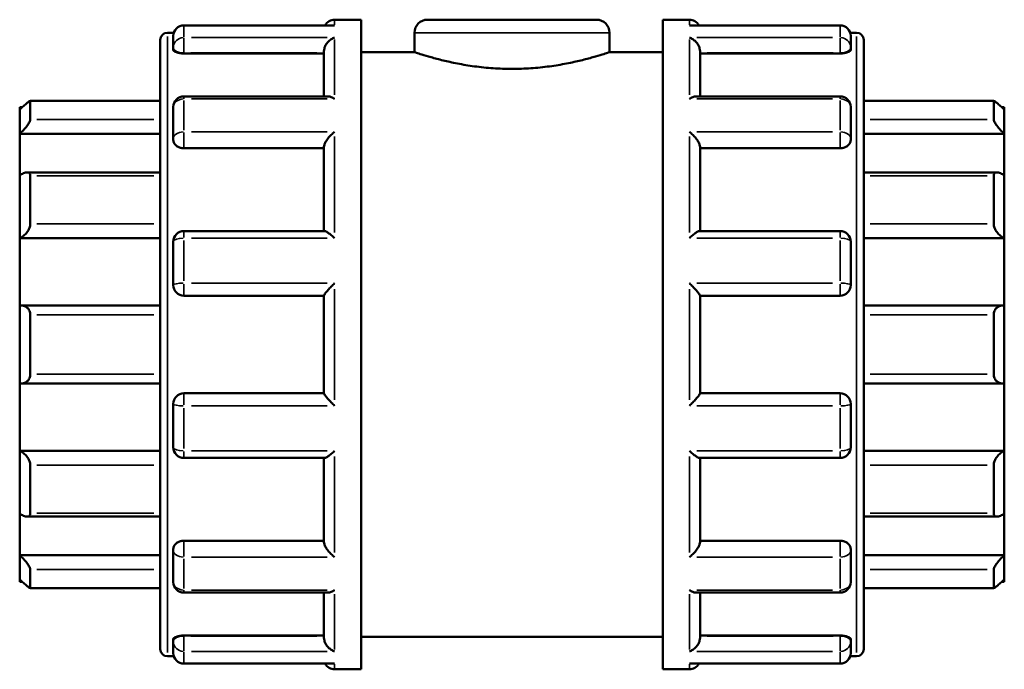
# Model space of a CAD drawing. Header units: millimetres. Extents: x -50 to 914, y -379 to 864.
# Tile 7 of 9: x 327 to 577, y 233 to 398. Entities that reach past the tile are written whole.
import ezdxf

# ---------------------------------------------------------------- set-up
doc = ezdxf.new("R2010")
doc.units = ezdxf.units.MM
doc.layers.add('Visible (ANSI)', color=7, linetype='Continuous', lineweight=50)
doc.layers.add('Visible Narrow (ANSI)', color=7, linetype='Continuous', lineweight=35)

msp = doc.modelspace()

# ---------------------------------------------------------------- linework, layer by layer
at = {"layer": 'Visible (ANSI)'}
for p, q in [((406.573, 397.927), (413.323, 397.927)), ((413.323, 232.927), (413.323, 397.927)), ((430.173, 397.927), (473.073, 397.927)), ((489.923, 232.927), (489.923, 397.927)), ((489.923, 397.927), (496.673, 397.927)), ((406.071, 396.491), (368.323, 396.491)), ((534.923, 396.491), (497.175, 396.491)), ((362.323, 238.027), (362.323, 392.827)), ((364.123, 394.627), (365.756, 394.627)), ((365.623, 390.829), (365.623, 393.791)), ((426.873, 394.627), (426.873, 389.677)), ((476.373, 394.627), (476.373, 389.677)), ((537.49, 394.627), (539.123, 394.627)), ((537.623, 393.791), (537.623, 390.829)), ((540.923, 392.827), (540.923, 238.027)), ((365.623, 390.829), (365.623, 390.3)), ((537.623, 390.3), (537.623, 390.829)), ((368.323, 389.362), (403.873, 389.362)), ((403.873, 378.454), (403.873, 389.902)), ((413.323, 389.677), (426.873, 389.677)), ((476.373, 389.677), (489.923, 389.677)), ((499.373, 378.454), (499.373, 389.902)), ((534.923, 389.362), (499.373, 389.362)), ((404.828, 378.454), (368.323, 378.454)), ((534.923, 378.454), (498.418, 378.454)), ((326.623, 375.052), (326.623, 375.727)), ((327.323, 375.727), (326.623, 375.727)), ((326.623, 368.955), (326.623, 375.052)), ((362.323, 377.289), (329.274, 377.289)), ((329.323, 377.238), (329.323, 372.594)), ((365.623, 367.664), (365.623, 375.754)), ((537.623, 375.754), (537.623, 367.664)), ((573.972, 377.289), (540.923, 377.289)), ((573.923, 372.594), (573.923, 377.238)), ((576.623, 375.727), (575.924, 375.727)), ((576.623, 375.727), (576.623, 375.052)), ((576.623, 375.052), (576.623, 368.955)), ((326.623, 368.955), (362.323, 368.955)), ((326.623, 358.375), (326.623, 368.955)), ((365.623, 367.664), (365.623, 367.359)), ((537.623, 367.359), (537.623, 367.664)), ((576.623, 368.955), (540.923, 368.955)), ((576.623, 368.955), (576.623, 358.375)), ((368.323, 365.258), (403.873, 365.258)), ((403.873, 344.254), (403.873, 365.594)), ((499.373, 344.254), (499.373, 365.594)), ((534.923, 365.258), (499.373, 365.258)), ((326.623, 342.412), (326.623, 358.375)), ((362.323, 359.137), (328.491, 359.137)), ((329.323, 358.273), (329.323, 346.114)), ((574.755, 359.137), (540.923, 359.137)), ((573.923, 346.114), (573.923, 358.273)), ((576.623, 358.375), (576.623, 342.412)), ((404.036, 344.254), (368.323, 344.254)), ((534.923, 344.254), (499.21, 344.254)), ((326.623, 342.412), (362.323, 342.412)), ((326.623, 325.293), (326.623, 342.412)), ((365.623, 330.502), (365.623, 341.554)), ((537.623, 341.554), (537.623, 330.502)), ((576.623, 342.412), (540.923, 342.412)), ((576.623, 342.412), (576.623, 325.293)), ((368.323, 327.802), (403.873, 327.802)), ((403.873, 303.012), (403.873, 327.843)), ((499.373, 303.012), (499.373, 327.843)), ((499.373, 327.802), (534.923, 327.802)), ((326.623, 305.562), (326.623, 325.293)), ((362.323, 325.32), (327.005, 325.32)), ((576.242, 325.32), (540.923, 325.32)), ((576.623, 325.293), (576.623, 305.562)), ((329.323, 322.942), (329.323, 307.913)), ((573.923, 307.913), (573.923, 322.942)), ((326.623, 288.443), (326.623, 305.562)), ((327.005, 305.535), (362.323, 305.535)), ((540.923, 305.535), (576.242, 305.535)), ((576.623, 305.562), (576.623, 288.443)), ((403.873, 303.052), (368.323, 303.052)), ((534.923, 303.052), (499.373, 303.052)), ((365.623, 289.301), (365.623, 300.352)), ((537.623, 300.352), (537.623, 289.301)), ((326.623, 288.443), (362.323, 288.443)), ((326.623, 272.48), (326.623, 288.443)), ((576.623, 288.443), (540.923, 288.443)), ((576.623, 288.443), (576.623, 272.48)), ((368.323, 286.601), (404.036, 286.601)), ((403.873, 265.261), (403.873, 286.601)), ((499.21, 286.601), (534.923, 286.601)), ((499.373, 265.261), (499.373, 286.601)), ((329.323, 284.741), (329.323, 272.582)), ((573.923, 272.582), (573.923, 284.741)), ((326.623, 261.9), (326.623, 272.48)), ((328.491, 271.718), (362.323, 271.718)), ((540.923, 271.718), (574.755, 271.718)), ((576.623, 272.48), (576.623, 261.9)), ((368.323, 265.597), (403.873, 265.597)), ((534.923, 265.597), (499.373, 265.597)), ((365.623, 263.496), (365.623, 263.19)), ((365.623, 255.1), (365.623, 263.19)), ((537.623, 263.19), (537.623, 263.496)), ((537.623, 263.19), (537.623, 255.1)), ((326.623, 261.9), (362.323, 261.9)), ((326.623, 255.803), (326.623, 261.9)), ((576.623, 261.9), (540.923, 261.9)), ((576.623, 261.9), (576.623, 255.803)), ((329.323, 258.261), (329.323, 253.616)), ((573.923, 253.616), (573.923, 258.261)), ((326.623, 255.127), (326.623, 255.803)), ((327.323, 255.127), (326.623, 255.127)), ((576.623, 255.127), (575.924, 255.127)), ((576.623, 255.803), (576.623, 255.127)), ((329.274, 253.565), (362.323, 253.565)), ((540.923, 253.565), (573.972, 253.565)), ((368.323, 252.4), (404.828, 252.4)), ((403.873, 240.952), (403.873, 252.4)), ((498.418, 252.4), (534.923, 252.4)), ((499.373, 240.952), (499.373, 252.4)), ((365.623, 240.555), (365.623, 240.025)), ((365.623, 237.064), (365.623, 240.025)), ((368.323, 241.493), (403.873, 241.493)), ((413.323, 241.177), (489.923, 241.177)), ((534.923, 241.493), (499.373, 241.493)), ((537.623, 240.025), (537.623, 240.555)), ((537.623, 240.025), (537.623, 237.064)), ((364.123, 236.227), (365.756, 236.227)), ((537.49, 236.227), (539.123, 236.227)), ((368.323, 234.364), (406.071, 234.364)), ((406.573, 232.927), (413.323, 232.927)), ((489.923, 232.927), (496.673, 232.927)), ((497.175, 234.364), (534.923, 234.364))]:
    msp.add_line(p, q, dxfattribs=at)
for centre, radius, start, end in [((406.573, 395.227), 2.7, 90, 152.10609), ((430.173, 394.627), 3.3, 90, 180), ((473.073, 394.627), 3.3, 0, 90), ((496.673, 395.227), 2.7, 27.89391, 90), ((368.323, 393.791), 2.7, 90, 180), ((534.923, 393.791), 2.7, 0, 90), ((364.123, 392.827), 1.8, 90, 180), ((539.123, 392.827), 1.8, 0, 90), ((368.323, 375.754), 2.7, 90, 180), ((534.923, 375.754), 2.7, 0, 90), ((368.323, 341.554), 2.7, 90, 180), ((534.923, 341.554), 2.7, 0, 90), ((368.323, 330.502), 2.7, 180, 270), ((534.923, 330.502), 2.7, 270, 0), ((368.323, 300.352), 2.7, 90, 180), ((534.923, 300.352), 2.7, 0, 90), ((368.323, 289.301), 2.7, 180, 270), ((534.923, 289.301), 2.7, 270, 0), ((368.323, 255.1), 2.7, 180, 270), ((534.923, 255.1), 2.7, 270, 0), ((364.123, 238.027), 1.8, 180, 270), ((539.123, 238.027), 1.8, 270, 0), ((368.323, 237.064), 2.7, 180, 270), ((534.923, 237.064), 2.7, 270, 0), ((406.573, 235.627), 2.7, 207.89391, 270), ((496.673, 235.627), 2.7, 270, 332.10609)]:
    msp.add_arc(centre, radius, start, end, dxfattribs=at)
for points, knots in [([(406.573, 396.442), (406.571, 396.442), (406.568, 396.443), (406.401, 396.475), (406.235, 396.491), (406.071, 396.491)], [-0.001047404, -0.001047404, -0.001047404, -0.001047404, 0, 0, 0.070595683, 0.070595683, 0.070595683, 0.070595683]), ([(497.175, 396.491), (497.011, 396.491), (496.846, 396.475), (496.678, 396.443), (496.676, 396.442), (496.673, 396.442)], [0.44569222, 0.44569222, 0.44569222, 0.44569222, 0.515607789, 0.515607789, 0.516645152, 0.516645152, 0.516645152, 0.516645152]), ([(403.873, 389.902), (403.873, 390.14), (403.909, 390.385), (404.051, 390.908), (404.165, 391.178), (404.485, 391.762), (404.71, 392.06), (405.191, 392.569), (405.45, 392.784), (405.993, 393.141), (406.28, 393.282), (406.568, 393.379), (406.571, 393.38), (406.573, 393.381)], [0, 0, 0, 0, 0.07593772, 0.07593772, 0.16310731, 0.16310731, 0.27919253, 0.27919253, 0.39450911, 0.39450911, 0.51560779, 0.51560779, 0.51664515, 0.51664515, 0.51664515, 0.51664515]), ([(496.673, 393.381), (496.676, 393.38), (496.678, 393.379), (496.962, 393.284), (497.244, 393.146), (497.779, 392.797), (498.034, 392.587), (498.516, 392.085), (498.744, 391.786), (499.071, 391.201), (499.187, 390.931), (499.334, 390.405), (499.371, 390.16), (499.373, 389.915), (499.373, 389.909), (499.373, 389.902)], [-0.0010474, -0.0010474, -0.0010474, -0.0010474, 0, 0, 0.12023768, 0.12023768, 0.23491009, 0.23491009, 0.35318073, 0.35318073, 0.44173934, 0.44173934, 0.51849699, 0.51849699, 0.52057238, 0.52057238, 0.52057238, 0.52057238]), ([(368.323, 389.362), (367.985, 389.362), (367.624, 389.386), (366.96, 389.485), (366.658, 389.559), (366.177, 389.729), (365.968, 389.836), (365.691, 390.065), (365.623, 390.188), (365.623, 390.3)], [0, 0, 0, 0, 0.1015897, 0.1015897, 0.2031794, 0.2031794, 0.30661915, 0.30661915, 0.41005889, 0.41005889, 0.41005889, 0.41005889]), ([(537.623, 390.3), (537.623, 390.188), (537.556, 390.065), (537.279, 389.836), (537.07, 389.729), (536.588, 389.559), (536.286, 389.485), (535.623, 389.386), (535.262, 389.362), (534.923, 389.362)], [0.4112596, 0.4112596, 0.4112596, 0.4112596, 0.51469934, 0.51469934, 0.61813909, 0.61813909, 0.71972879, 0.71972879, 0.82131849, 0.82131849, 0.82131849, 0.82131849]), ([(476.373, 389.677), (476.373, 389.677), (476.222, 389.627), (475.59, 389.419), (475.109, 389.263), (473.842, 388.87), (473.055, 388.633), (471.242, 388.123), (470.216, 387.85), (468.032, 387.32), (466.798, 387.045), (464.107, 386.523), (462.65, 386.278), (459.605, 385.868), (458.014, 385.704), (454.807, 385.485), (453.19, 385.431), (450.056, 385.431), (448.439, 385.485), (445.232, 385.704), (443.641, 385.868), (440.596, 386.278), (439.14, 386.523), (436.449, 387.045), (435.215, 387.32), (433.031, 387.85), (432.004, 388.123), (430.191, 388.633), (429.404, 388.87), (428.138, 389.263), (427.657, 389.419), (427.024, 389.627), (426.873, 389.677), (426.873, 389.677)], [3.7605157, 3.7605157, 3.7605157, 3.7605157, 4.2304712, 4.2304712, 4.7004266, 4.7004266, 5.170382, 5.170382, 5.6403375, 5.6403375, 6.110511, 6.110511, 6.5806845, 6.5806845, 7.050858, 7.050858, 7.5210315, 7.5210315, 7.991205, 7.991205, 8.4613785, 8.4613785, 8.931552, 8.931552, 9.4017255, 9.4017255, 9.8716809, 9.8716809, 10.3416363, 10.3416363, 10.8115917, 10.8115917, 11.2815472, 11.2815472, 11.2815472, 11.2815472]), ([(406.573, 377.795), (406.571, 377.797), (406.568, 377.799), (406.285, 377.987), (406.002, 378.14), (405.468, 378.357), (405.212, 378.427), (404.925, 378.452), (404.876, 378.454), (404.828, 378.454)], [-0.0010474, -0.0010474, -0.0010474, -0.0010474, 0, 0, 0.12023768, 0.12023768, 0.23491009, 0.23491009, 0.25892459, 0.25892459, 0.25892459, 0.25892459]), ([(498.418, 378.454), (498.378, 378.454), (498.337, 378.453), (498.055, 378.432), (497.796, 378.363), (497.254, 378.145), (496.966, 377.99), (496.678, 377.799), (496.676, 377.797), (496.673, 377.795)], [0.25916773, 0.25916773, 0.25916773, 0.25916773, 0.27919253, 0.27919253, 0.39450911, 0.39450911, 0.51560779, 0.51560779, 0.51664515, 0.51664515, 0.51664515, 0.51664515]), ([(326.623, 375.052), (326.936, 375.36), (327.27, 375.681), (327.93, 376.292), (328.253, 376.578), (328.739, 376.978), (328.949, 377.135), (329.168, 377.261), (329.226, 377.285), (329.303, 377.292), (329.323, 377.275), (329.323, 377.238)], [0.97081582, 0.97081582, 0.97081582, 0.97081582, 1.10203069, 1.10203069, 1.2417557, 1.2417557, 1.35659318, 1.35659318, 1.41401192, 1.41401192, 1.47143066, 1.47143066, 1.47143066, 1.47143066]), ([(573.923, 377.238), (573.923, 377.275), (573.943, 377.292), (574.021, 377.285), (574.078, 377.261), (574.297, 377.135), (574.507, 376.978), (574.994, 376.578), (575.317, 376.292), (575.976, 375.681), (576.311, 375.36), (576.623, 375.052)], [0.50912497, 0.50912497, 0.50912497, 0.50912497, 0.56654371, 0.56654371, 0.62396245, 0.62396245, 0.73879993, 0.73879993, 0.87852493, 0.87852493, 1.0097398, 1.0097398, 1.0097398, 1.0097398]), ([(329.323, 372.594), (329.323, 372.514), (329.303, 372.414), (329.226, 372.183), (329.168, 372.052), (328.949, 371.632), (328.739, 371.314), (328.253, 370.656), (327.93, 370.271), (327.27, 369.562), (326.936, 369.235), (326.623, 368.955)], [0.50912497, 0.50912497, 0.50912497, 0.50912497, 0.56654371, 0.56654371, 0.62396245, 0.62396245, 0.73879993, 0.73879993, 0.87852493, 0.87852493, 1.0097398, 1.0097398, 1.0097398, 1.0097398]), ([(576.623, 368.955), (576.311, 369.235), (575.976, 369.562), (575.317, 370.271), (574.994, 370.656), (574.507, 371.314), (574.297, 371.632), (574.078, 372.052), (574.021, 372.183), (573.943, 372.414), (573.923, 372.514), (573.923, 372.594)], [0.97081582, 0.97081582, 0.97081582, 0.97081582, 1.10203069, 1.10203069, 1.2417557, 1.2417557, 1.35659318, 1.35659318, 1.41401192, 1.41401192, 1.47143066, 1.47143066, 1.47143066, 1.47143066]), ([(403.873, 365.594), (403.873, 365.756), (403.909, 365.942), (404.051, 366.376), (404.165, 366.621), (404.485, 367.193), (404.71, 367.519), (405.191, 368.127), (405.45, 368.415), (405.993, 368.954), (406.28, 369.206), (406.568, 369.428), (406.571, 369.43), (406.573, 369.432)], [0, 0, 0, 0, 0.07593772, 0.07593772, 0.16310731, 0.16310731, 0.27919253, 0.27919253, 0.39450911, 0.39450911, 0.51560779, 0.51560779, 0.51664515, 0.51664515, 0.51664515, 0.51664515]), ([(496.673, 369.432), (496.676, 369.43), (496.678, 369.428), (496.962, 369.21), (497.244, 368.962), (497.779, 368.434), (498.034, 368.151), (498.516, 367.547), (498.744, 367.219), (499.071, 366.643), (499.187, 366.396), (499.334, 365.958), (499.371, 365.771), (499.373, 365.602), (499.373, 365.598), (499.373, 365.594)], [-0.0010474, -0.0010474, -0.0010474, -0.0010474, 0, 0, 0.12023768, 0.12023768, 0.23491009, 0.23491009, 0.35318073, 0.35318073, 0.44173934, 0.44173934, 0.51849699, 0.51849699, 0.52057238, 0.52057238, 0.52057238, 0.52057238]), ([(368.323, 365.258), (367.985, 365.258), (367.624, 365.311), (366.96, 365.527), (366.658, 365.689), (366.177, 366.063), (365.968, 366.301), (365.691, 366.819), (365.623, 367.098), (365.623, 367.359)], [0, 0, 0, 0, 0.1015897, 0.1015897, 0.2031794, 0.2031794, 0.30661915, 0.30661915, 0.41005889, 0.41005889, 0.41005889, 0.41005889]), ([(537.623, 367.359), (537.623, 367.098), (537.556, 366.819), (537.279, 366.301), (537.07, 366.063), (536.588, 365.689), (536.286, 365.527), (535.623, 365.311), (535.262, 365.258), (534.923, 365.258)], [0.4112596, 0.4112596, 0.4112596, 0.4112596, 0.51469934, 0.51469934, 0.61813909, 0.61813909, 0.71972879, 0.71972879, 0.82131849, 0.82131849, 0.82131849, 0.82131849]), ([(326.623, 358.375), (326.936, 358.592), (327.27, 358.786), (327.93, 359.065), (328.253, 359.142), (328.739, 359.132), (328.949, 359.068), (329.168, 358.852), (329.226, 358.76), (329.303, 358.541), (329.323, 358.413), (329.323, 358.273)], [0.97081582, 0.97081582, 0.97081582, 0.97081582, 1.10203069, 1.10203069, 1.2417557, 1.2417557, 1.35659318, 1.35659318, 1.41401192, 1.41401192, 1.47143066, 1.47143066, 1.47143066, 1.47143066]), ([(573.923, 358.273), (573.923, 358.413), (573.943, 358.541), (574.021, 358.76), (574.078, 358.852), (574.297, 359.068), (574.507, 359.132), (574.994, 359.142), (575.317, 359.065), (575.976, 358.786), (576.311, 358.592), (576.623, 358.375)], [0.50912497, 0.50912497, 0.50912497, 0.50912497, 0.56654371, 0.56654371, 0.62396245, 0.62396245, 0.73879993, 0.73879993, 0.87852493, 0.87852493, 1.0097398, 1.0097398, 1.0097398, 1.0097398]), ([(329.323, 346.114), (329.323, 345.947), (329.303, 345.768), (329.226, 345.402), (329.168, 345.215), (328.949, 344.661), (328.739, 344.303), (328.253, 343.639), (327.93, 343.302), (327.27, 342.765), (326.936, 342.558), (326.623, 342.412)], [0.50912497, 0.50912497, 0.50912497, 0.50912497, 0.56654371, 0.56654371, 0.62396245, 0.62396245, 0.73879993, 0.73879993, 0.87852493, 0.87852493, 1.0097398, 1.0097398, 1.0097398, 1.0097398]), ([(576.623, 342.412), (576.311, 342.558), (575.976, 342.765), (575.317, 343.302), (574.994, 343.639), (574.507, 344.303), (574.297, 344.661), (574.078, 345.215), (574.021, 345.402), (573.943, 345.768), (573.923, 345.947), (573.923, 346.114)], [0.97081582, 0.97081582, 0.97081582, 0.97081582, 1.10203069, 1.10203069, 1.2417557, 1.2417557, 1.35659318, 1.35659318, 1.41401192, 1.41401192, 1.47143066, 1.47143066, 1.47143066, 1.47143066]), ([(406.573, 342.438), (406.571, 342.44), (406.568, 342.442), (406.285, 342.714), (406.002, 342.971), (405.468, 343.423), (405.212, 343.624), (404.73, 343.964), (404.502, 344.102), (404.205, 344.228), (404.11, 344.254), (404.036, 344.254)], [-0.0010474, -0.0010474, -0.0010474, -0.0010474, 0, 0, 0.12023768, 0.12023768, 0.23491009, 0.23491009, 0.35318073, 0.35318073, 0.42266809, 0.42266809, 0.42266809, 0.42266809]), ([(499.21, 344.254), (499.139, 344.254), (499.049, 344.23), (498.761, 344.11), (498.536, 343.976), (498.055, 343.641), (497.796, 343.438), (497.254, 342.979), (496.966, 342.719), (496.678, 342.442), (496.676, 342.44), (496.673, 342.438)], [0.09698395, 0.09698395, 0.09698395, 0.09698395, 0.16310731, 0.16310731, 0.27919253, 0.27919253, 0.39450911, 0.39450911, 0.51560779, 0.51560779, 0.51664515, 0.51664515, 0.51664515, 0.51664515]), ([(403.873, 327.843), (403.873, 327.886), (403.909, 327.964), (404.051, 328.192), (404.165, 328.347), (404.485, 328.754), (404.71, 329.02), (405.191, 329.565), (405.45, 329.848), (405.993, 330.424), (406.28, 330.72), (406.568, 331.008), (406.571, 331.01), (406.573, 331.012)], [0, 0, 0, 0, 0.07593772, 0.07593772, 0.16310731, 0.16310731, 0.27919253, 0.27919253, 0.39450911, 0.39450911, 0.51560779, 0.51560779, 0.51664515, 0.51664515, 0.51664515, 0.51664515]), ([(496.673, 331.012), (496.676, 331.01), (496.678, 331.008), (496.962, 330.724), (497.244, 330.434), (497.779, 329.867), (498.034, 329.588), (498.516, 329.043), (498.744, 328.774), (499.071, 328.361), (499.187, 328.204), (499.334, 327.971), (499.371, 327.892), (499.373, 327.845), (499.373, 327.844), (499.373, 327.843)], [-0.0010474, -0.0010474, -0.0010474, -0.0010474, 0, 0, 0.12023768, 0.12023768, 0.23491009, 0.23491009, 0.35318073, 0.35318073, 0.44173934, 0.44173934, 0.51849699, 0.51849699, 0.52057238, 0.52057238, 0.52057238, 0.52057238]), ([(326.623, 325.293), (326.936, 325.337), (327.27, 325.329), (327.93, 325.169), (328.253, 325.009), (328.739, 324.592), (328.949, 324.331), (329.168, 323.855), (329.226, 323.683), (329.303, 323.321), (329.323, 323.132), (329.323, 322.942)], [0.97081582, 0.97081582, 0.97081582, 0.97081582, 1.10203069, 1.10203069, 1.2417557, 1.2417557, 1.35659318, 1.35659318, 1.41401192, 1.41401192, 1.47143066, 1.47143066, 1.47143066, 1.47143066]), ([(573.923, 322.942), (573.923, 323.132), (573.943, 323.321), (574.021, 323.683), (574.078, 323.855), (574.297, 324.331), (574.507, 324.592), (574.994, 325.009), (575.317, 325.169), (575.976, 325.329), (576.311, 325.337), (576.623, 325.293)], [0.50912497, 0.50912497, 0.50912497, 0.50912497, 0.56654371, 0.56654371, 0.62396245, 0.62396245, 0.73879993, 0.73879993, 0.87852493, 0.87852493, 1.0097398, 1.0097398, 1.0097398, 1.0097398]), ([(329.323, 307.913), (329.323, 307.723), (329.303, 307.534), (329.226, 307.172), (329.168, 306.999), (328.949, 306.523), (328.739, 306.263), (328.253, 305.846), (327.93, 305.685), (327.27, 305.526), (326.936, 305.518), (326.623, 305.562)], [0.50912497, 0.50912497, 0.50912497, 0.50912497, 0.56654371, 0.56654371, 0.62396245, 0.62396245, 0.73879993, 0.73879993, 0.87852493, 0.87852493, 1.0097398, 1.0097398, 1.0097398, 1.0097398]), ([(576.623, 305.562), (576.311, 305.518), (575.976, 305.526), (575.317, 305.685), (574.994, 305.846), (574.507, 306.263), (574.297, 306.523), (574.078, 306.999), (574.021, 307.172), (573.943, 307.534), (573.923, 307.723), (573.923, 307.913)], [0.97081582, 0.97081582, 0.97081582, 0.97081582, 1.10203069, 1.10203069, 1.2417557, 1.2417557, 1.35659318, 1.35659318, 1.41401192, 1.41401192, 1.47143066, 1.47143066, 1.47143066, 1.47143066]), ([(406.573, 299.842), (406.571, 299.845), (406.568, 299.847), (406.285, 300.13), (406.002, 300.421), (405.468, 300.988), (405.212, 301.267), (404.73, 301.812), (404.502, 302.08), (404.175, 302.493), (404.059, 302.651), (403.913, 302.883), (403.875, 302.963), (403.873, 303.01), (403.873, 303.011), (403.873, 303.012)], [-0.0010474, -0.0010474, -0.0010474, -0.0010474, 0, 0, 0.12023768, 0.12023768, 0.23491009, 0.23491009, 0.35318073, 0.35318073, 0.44173934, 0.44173934, 0.51849699, 0.51849699, 0.52057238, 0.52057238, 0.52057238, 0.52057238]), ([(499.373, 303.012), (499.373, 302.968), (499.338, 302.891), (499.196, 302.663), (499.082, 302.507), (498.761, 302.1), (498.536, 301.835), (498.055, 301.29), (497.796, 301.007), (497.254, 300.431), (496.966, 300.135), (496.678, 299.847), (496.676, 299.845), (496.673, 299.842)], [0, 0, 0, 0, 0.07593772, 0.07593772, 0.16310731, 0.16310731, 0.27919253, 0.27919253, 0.39450911, 0.39450911, 0.51560779, 0.51560779, 0.51664515, 0.51664515, 0.51664515, 0.51664515]), ([(326.623, 288.443), (326.936, 288.297), (327.27, 288.09), (327.93, 287.553), (328.253, 287.216), (328.739, 286.552), (328.949, 286.194), (329.168, 285.64), (329.226, 285.453), (329.303, 285.087), (329.323, 284.908), (329.323, 284.741)], [0.97081582, 0.97081582, 0.97081582, 0.97081582, 1.10203069, 1.10203069, 1.2417557, 1.2417557, 1.35659318, 1.35659318, 1.41401192, 1.41401192, 1.47143066, 1.47143066, 1.47143066, 1.47143066]), ([(404.036, 286.601), (404.107, 286.601), (404.198, 286.625), (404.485, 286.744), (404.71, 286.878), (405.191, 287.214), (405.45, 287.417), (405.993, 287.875), (406.28, 288.136), (406.568, 288.412), (406.571, 288.415), (406.573, 288.417)], [0.09698395, 0.09698395, 0.09698395, 0.09698395, 0.16310731, 0.16310731, 0.27919253, 0.27919253, 0.39450911, 0.39450911, 0.51560779, 0.51560779, 0.51664515, 0.51664515, 0.51664515, 0.51664515]), ([(496.673, 288.417), (496.676, 288.415), (496.678, 288.412), (496.962, 288.14), (497.244, 287.884), (497.779, 287.431), (498.034, 287.23), (498.516, 286.891), (498.744, 286.753), (499.041, 286.627), (499.136, 286.601), (499.21, 286.601)], [-0.0010474, -0.0010474, -0.0010474, -0.0010474, 0, 0, 0.12023768, 0.12023768, 0.23491009, 0.23491009, 0.35318073, 0.35318073, 0.42266809, 0.42266809, 0.42266809, 0.42266809]), ([(573.923, 284.741), (573.923, 284.908), (573.943, 285.087), (574.021, 285.453), (574.078, 285.64), (574.297, 286.194), (574.507, 286.552), (574.994, 287.216), (575.317, 287.553), (575.976, 288.09), (576.311, 288.297), (576.623, 288.443)], [0.50912497, 0.50912497, 0.50912497, 0.50912497, 0.56654371, 0.56654371, 0.62396245, 0.62396245, 0.73879993, 0.73879993, 0.87852493, 0.87852493, 1.0097398, 1.0097398, 1.0097398, 1.0097398]), ([(329.323, 272.582), (329.323, 272.441), (329.303, 272.314), (329.226, 272.095), (329.168, 272.003), (328.949, 271.787), (328.739, 271.723), (328.253, 271.713), (327.93, 271.79), (327.27, 272.069), (326.936, 272.263), (326.623, 272.48)], [0.50912497, 0.50912497, 0.50912497, 0.50912497, 0.56654371, 0.56654371, 0.62396245, 0.62396245, 0.73879993, 0.73879993, 0.87852493, 0.87852493, 1.0097398, 1.0097398, 1.0097398, 1.0097398]), ([(576.623, 272.48), (576.311, 272.263), (575.976, 272.069), (575.317, 271.79), (574.994, 271.713), (574.507, 271.723), (574.297, 271.787), (574.078, 272.003), (574.021, 272.095), (573.943, 272.314), (573.923, 272.441), (573.923, 272.582)], [0.97081582, 0.97081582, 0.97081582, 0.97081582, 1.10203069, 1.10203069, 1.2417557, 1.2417557, 1.35659318, 1.35659318, 1.41401192, 1.41401192, 1.47143066, 1.47143066, 1.47143066, 1.47143066]), ([(365.623, 263.496), (365.623, 263.756), (365.691, 264.036), (365.968, 264.554), (366.177, 264.792), (366.658, 265.166), (366.96, 265.328), (367.624, 265.543), (367.985, 265.597), (368.323, 265.597)], [-0.41005889, -0.41005889, -0.41005889, -0.41005889, -0.30661915, -0.30661915, -0.2031794, -0.2031794, -0.1015897, -0.1015897, 0, 0, 0, 0]), ([(406.573, 261.423), (406.571, 261.425), (406.568, 261.427), (406.285, 261.645), (406.002, 261.893), (405.468, 262.421), (405.212, 262.703), (404.73, 263.308), (404.502, 263.636), (404.175, 264.212), (404.059, 264.459), (403.913, 264.896), (403.875, 265.084), (403.873, 265.252), (403.873, 265.257), (403.873, 265.261)], [-0.0010474, -0.0010474, -0.0010474, -0.0010474, 0, 0, 0.12023768, 0.12023768, 0.23491009, 0.23491009, 0.35318073, 0.35318073, 0.44173934, 0.44173934, 0.51849699, 0.51849699, 0.52057238, 0.52057238, 0.52057238, 0.52057238]), ([(499.373, 265.261), (499.373, 265.099), (499.338, 264.913), (499.196, 264.479), (499.082, 264.233), (498.761, 263.661), (498.536, 263.336), (498.055, 262.727), (497.796, 262.44), (497.254, 261.901), (496.966, 261.649), (496.678, 261.427), (496.676, 261.425), (496.673, 261.423)], [0, 0, 0, 0, 0.07593772, 0.07593772, 0.16310731, 0.16310731, 0.27919253, 0.27919253, 0.39450911, 0.39450911, 0.51560779, 0.51560779, 0.51664515, 0.51664515, 0.51664515, 0.51664515]), ([(534.923, 265.597), (535.263, 265.597), (535.625, 265.543), (536.291, 265.326), (536.594, 265.163), (537.074, 264.788), (537.281, 264.55), (537.556, 264.034), (537.623, 263.755), (537.623, 263.496)], [0.82131849, 0.82131849, 0.82131849, 0.82131849, 0.923313, 0.923313, 1.02530752, 1.02530752, 1.12834263, 1.12834263, 1.23137775, 1.23137775, 1.23137775, 1.23137775]), ([(326.623, 261.9), (326.936, 261.62), (327.27, 261.293), (327.93, 260.584), (328.253, 260.199), (328.739, 259.541), (328.949, 259.222), (329.168, 258.802), (329.226, 258.672), (329.303, 258.441), (329.323, 258.341), (329.323, 258.261)], [0.97081582, 0.97081582, 0.97081582, 0.97081582, 1.10203069, 1.10203069, 1.2417557, 1.2417557, 1.35659318, 1.35659318, 1.41401192, 1.41401192, 1.47143066, 1.47143066, 1.47143066, 1.47143066]), ([(573.923, 258.261), (573.923, 258.341), (573.943, 258.441), (574.021, 258.672), (574.078, 258.802), (574.297, 259.222), (574.507, 259.541), (574.994, 260.199), (575.317, 260.584), (575.976, 261.293), (576.311, 261.62), (576.623, 261.9)], [0.50912497, 0.50912497, 0.50912497, 0.50912497, 0.56654371, 0.56654371, 0.62396245, 0.62396245, 0.73879993, 0.73879993, 0.87852493, 0.87852493, 1.0097398, 1.0097398, 1.0097398, 1.0097398]), ([(329.323, 253.616), (329.323, 253.579), (329.303, 253.562), (329.226, 253.569), (329.168, 253.594), (328.949, 253.719), (328.739, 253.877), (328.253, 254.277), (327.93, 254.563), (327.27, 255.174), (326.936, 255.495), (326.623, 255.803)], [0.50912497, 0.50912497, 0.50912497, 0.50912497, 0.56654371, 0.56654371, 0.62396245, 0.62396245, 0.73879993, 0.73879993, 0.87852493, 0.87852493, 1.0097398, 1.0097398, 1.0097398, 1.0097398]), ([(576.623, 255.803), (576.311, 255.495), (575.976, 255.174), (575.317, 254.563), (574.994, 254.277), (574.507, 253.877), (574.297, 253.719), (574.078, 253.594), (574.021, 253.569), (573.943, 253.562), (573.923, 253.579), (573.923, 253.616)], [0.97081582, 0.97081582, 0.97081582, 0.97081582, 1.10203069, 1.10203069, 1.2417557, 1.2417557, 1.35659318, 1.35659318, 1.41401192, 1.41401192, 1.47143066, 1.47143066, 1.47143066, 1.47143066]), ([(404.828, 252.4), (404.869, 252.4), (404.91, 252.402), (405.191, 252.423), (405.45, 252.491), (405.993, 252.71), (406.28, 252.865), (406.568, 253.056), (406.571, 253.058), (406.573, 253.059)], [0.25916773, 0.25916773, 0.25916773, 0.25916773, 0.27919253, 0.27919253, 0.39450911, 0.39450911, 0.51560779, 0.51560779, 0.51664515, 0.51664515, 0.51664515, 0.51664515]), ([(496.673, 253.059), (496.676, 253.058), (496.678, 253.056), (496.962, 252.868), (497.244, 252.715), (497.779, 252.497), (498.034, 252.428), (498.321, 252.403), (498.37, 252.4), (498.418, 252.4)], [-0.0010474, -0.0010474, -0.0010474, -0.0010474, 0, 0, 0.12023768, 0.12023768, 0.23491009, 0.23491009, 0.25892459, 0.25892459, 0.25892459, 0.25892459]), ([(365.623, 240.555), (365.623, 240.667), (365.691, 240.789), (365.968, 241.019), (366.177, 241.126), (366.658, 241.296), (366.96, 241.37), (367.624, 241.468), (367.985, 241.493), (368.323, 241.493)], [-0.41005889, -0.41005889, -0.41005889, -0.41005889, -0.30661915, -0.30661915, -0.2031794, -0.2031794, -0.1015897, -0.1015897, 0, 0, 0, 0]), ([(406.573, 237.474), (406.571, 237.475), (406.568, 237.476), (406.285, 237.571), (406.002, 237.709), (405.468, 238.058), (405.212, 238.267), (404.73, 238.77), (404.502, 239.068), (404.175, 239.654), (404.059, 239.924), (403.913, 240.449), (403.875, 240.694), (403.873, 240.94), (403.873, 240.946), (403.873, 240.952)], [-0.0010474, -0.0010474, -0.0010474, -0.0010474, 0, 0, 0.12023768, 0.12023768, 0.23491009, 0.23491009, 0.35318073, 0.35318073, 0.44173934, 0.44173934, 0.51849699, 0.51849699, 0.52057238, 0.52057238, 0.52057238, 0.52057238]), ([(499.373, 240.952), (499.373, 240.715), (499.338, 240.47), (499.196, 239.946), (499.082, 239.677), (498.761, 239.093), (498.536, 238.795), (498.055, 238.286), (497.796, 238.071), (497.254, 237.713), (496.966, 237.573), (496.678, 237.476), (496.676, 237.475), (496.673, 237.474)], [0, 0, 0, 0, 0.07593772, 0.07593772, 0.16310731, 0.16310731, 0.27919253, 0.27919253, 0.39450911, 0.39450911, 0.51560779, 0.51560779, 0.51664515, 0.51664515, 0.51664515, 0.51664515]), ([(534.923, 241.493), (535.263, 241.493), (535.625, 241.468), (536.291, 241.369), (536.594, 241.294), (537.074, 241.124), (537.281, 241.017), (537.556, 240.789), (537.623, 240.667), (537.623, 240.555)], [0.82131849, 0.82131849, 0.82131849, 0.82131849, 0.923313, 0.923313, 1.02530752, 1.02530752, 1.12834263, 1.12834263, 1.23137775, 1.23137775, 1.23137775, 1.23137775]), ([(406.071, 234.364), (406.235, 234.364), (406.401, 234.38), (406.568, 234.412), (406.571, 234.412), (406.573, 234.413)], [0.44569222, 0.44569222, 0.44569222, 0.44569222, 0.515607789, 0.515607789, 0.516645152, 0.516645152, 0.516645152, 0.516645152]), ([(496.673, 234.413), (496.676, 234.412), (496.678, 234.412), (496.846, 234.38), (497.011, 234.364), (497.175, 234.364)], [-0.001047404, -0.001047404, -0.001047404, -0.001047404, 0, 0, 0.070595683, 0.070595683, 0.070595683, 0.070595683])]:
    msp.add_open_spline(points, degree=3, knots=knots, dxfattribs=at)
at = {"layer": 'Visible Narrow (ANSI)'}
for p, q in [((406.573, 397.924), (406.573, 396.586)), ((496.673, 396.586), (496.673, 397.924)), ((368.323, 396.447), (368.323, 396.49)), ((368.323, 396.328), (368.323, 393.572)), ((370.236, 396.442), (404.661, 396.442)), ((498.586, 396.442), (533.011, 396.442)), ((534.923, 396.49), (534.923, 396.447)), ((534.923, 393.572), (534.923, 396.328)), ((364.123, 393.652), (364.123, 237.202)), ((368.323, 389.69), (368.323, 393.293)), ((404.661, 393.381), (370.236, 393.381)), ((406.573, 392.853), (406.573, 378.811)), ((476.068, 394.627), (427.178, 394.627)), ((496.673, 378.811), (496.673, 392.853)), ((533.011, 393.381), (498.586, 393.381)), ((534.923, 393.293), (534.923, 389.69)), ((539.123, 237.202), (539.123, 393.652)), ((368.323, 389.368), (368.323, 389.473)), ((370.101, 389.479), (402.096, 389.479)), ((501.151, 389.479), (533.146, 389.479)), ((534.923, 389.473), (534.923, 389.368)), ((368.323, 377.857), (368.323, 378.453)), ((370.236, 377.795), (404.661, 377.795)), ((498.586, 377.795), (533.011, 377.795)), ((534.923, 378.453), (534.923, 377.857)), ((330.973, 377.238), (360.673, 377.238)), ((368.323, 377.406), (368.323, 369.878)), ((534.923, 369.878), (534.923, 377.406)), ((542.573, 377.238), (572.273, 377.238)), ((360.673, 372.594), (330.973, 372.594)), ((572.273, 372.594), (542.573, 372.594)), ((368.323, 365.454), (368.323, 369.245)), ((404.661, 369.432), (370.236, 369.432)), ((406.573, 368.237), (406.573, 343.914)), ((496.673, 343.914), (496.673, 368.237)), ((533.011, 369.432), (498.586, 369.432)), ((534.923, 369.245), (534.923, 365.454)), ((368.323, 365.261), (368.323, 365.323)), ((370.101, 365.326), (402.096, 365.326)), ((501.151, 365.326), (533.146, 365.326)), ((534.923, 365.323), (534.923, 365.261)), ((330.973, 358.273), (360.673, 358.273)), ((542.573, 358.273), (572.273, 358.273)), ((360.673, 346.114), (330.973, 346.114)), ((572.273, 346.114), (542.573, 346.114)), ((368.323, 342.594), (368.323, 344.248)), ((534.923, 344.248), (534.923, 342.594)), ((368.323, 341.878), (368.323, 331.593)), ((370.236, 342.438), (404.661, 342.438)), ((498.586, 342.438), (533.011, 342.438)), ((534.923, 331.593), (534.923, 341.878)), ((368.323, 327.813), (368.323, 330.777)), ((404.661, 331.012), (370.236, 331.012)), ((533.011, 331.012), (498.586, 331.012)), ((534.923, 330.777), (534.923, 327.813)), ((406.573, 329.47), (406.573, 301.385)), ((496.673, 301.385), (496.673, 329.47)), ((330.973, 322.942), (360.673, 322.942)), ((542.573, 322.942), (572.273, 322.942)), ((360.673, 307.913), (330.973, 307.913)), ((572.273, 307.913), (542.573, 307.913)), ((368.323, 300.077), (368.323, 303.042)), ((534.923, 303.042), (534.923, 300.077)), ((368.323, 299.261), (368.323, 288.977)), ((370.236, 299.842), (404.661, 299.842)), ((498.586, 299.842), (533.011, 299.842)), ((534.923, 288.977), (534.923, 299.261)), ((368.323, 286.606), (368.323, 288.261)), ((404.661, 288.417), (370.236, 288.417)), ((533.011, 288.417), (498.586, 288.417)), ((534.923, 288.261), (534.923, 286.606)), ((406.573, 286.941), (406.573, 262.618)), ((496.673, 262.618), (496.673, 286.941)), ((330.973, 284.741), (360.673, 284.741)), ((542.573, 284.741), (572.273, 284.741)), ((360.673, 272.582), (330.973, 272.582)), ((572.273, 272.582), (542.573, 272.582)), ((368.323, 265.532), (368.323, 265.593)), ((368.323, 261.609), (368.323, 265.401)), ((402.096, 265.529), (370.101, 265.529)), ((533.146, 265.529), (501.151, 265.529)), ((534.923, 265.593), (534.923, 265.532)), ((534.923, 265.401), (534.923, 261.609)), ((368.323, 260.977), (368.323, 253.448)), ((370.236, 261.423), (404.661, 261.423)), ((498.586, 261.423), (533.011, 261.423)), ((534.923, 253.448), (534.923, 260.977)), ((330.973, 258.261), (360.673, 258.261)), ((542.573, 258.261), (572.273, 258.261)), ((360.673, 253.616), (330.973, 253.616)), ((368.323, 252.402), (368.323, 252.997)), ((404.661, 253.059), (370.236, 253.059)), ((533.011, 253.059), (498.586, 253.059)), ((534.923, 252.997), (534.923, 252.402)), ((572.273, 253.616), (542.573, 253.616)), ((406.573, 252.044), (406.573, 238.002)), ((496.673, 238.002), (496.673, 252.044)), ((368.323, 241.381), (368.323, 241.487)), ((368.323, 237.562), (368.323, 241.165)), ((402.096, 241.375), (370.101, 241.375)), ((533.146, 241.375), (501.151, 241.375)), ((534.923, 241.487), (534.923, 241.381)), ((534.923, 241.165), (534.923, 237.562)), ((368.323, 237.282), (368.323, 234.527)), ((370.236, 237.474), (404.661, 237.474)), ((498.586, 237.474), (533.011, 237.474)), ((534.923, 234.527), (534.923, 237.282)), ((368.323, 234.364), (368.323, 234.408)), ((404.661, 234.413), (370.236, 234.413)), ((406.573, 234.268), (406.573, 232.931)), ((496.673, 232.931), (496.673, 234.268)), ((533.011, 234.413), (498.586, 234.413)), ((534.923, 234.408), (534.923, 234.364))]:
    msp.add_line(p, q, dxfattribs=at)
for centre, major_axis, ratio, start_param, end_param in [((368.323, 393.791), (-2.7, 0), 0.9819944, 4.7909288, 6.2046455), ((534.923, 393.791), (2.7, 0), 0.9819944, 0.0785398, 1.4922565), ((368.323, 390.829), (-2.7, 0), 0.944887, 4.7909288, 6.2046455), ((534.923, 390.829), (2.7, 0), 0.944887, 0.0785398, 1.4922565), ((368.323, 390.829), (-2.7, 0), 0.5, 0.0785398, 1.4922565), ((534.923, 390.829), (2.7, 0), 0.5, 4.7909288, 6.2046455), ((368.323, 375.754), (-2.7, 0), 0.7559773, 4.7909288, 6.2046455), ((534.923, 375.754), (2.7, 0), 0.7559773, 0.0785398, 1.4922565), ((368.323, 367.664), (-2.7, 0), 0.6545979, 4.7909288, 6.2046455), ((534.923, 367.664), (2.7, 0), 0.6545979, 0.0785398, 1.4922565), ((368.323, 367.664), (-2.7, 0), 0.8660254, 0.0785398, 1.4922565), ((534.923, 367.664), (2.7, 0), 0.8660254, 4.7909288, 6.2046455), ((368.323, 341.554), (-2.7, 0), 0.3273966, 4.7909288, 6.2046455), ((534.923, 341.554), (2.7, 0), 0.3273966, 0.0785398, 1.4922565), ((368.323, 330.502), (-2.7, 0), 0.1889098, 4.7909288, 6.2046455), ((534.923, 330.502), (2.7, 0), 0.1889098, 0.0785398, 1.4922565), ((368.323, 300.352), (-2.7, 0), 0.1889098, 0.0785398, 1.4922565), ((534.923, 300.352), (2.7, 0), 0.1889098, 4.7909288, 6.2046455), ((368.323, 289.301), (-2.7, 0), 0.3273966, 0.0785398, 1.4922565), ((534.923, 289.301), (2.7, 0), 0.3273966, 4.7909288, 6.2046455), ((368.323, 263.19), (-2.7, 0), 0.8660254, 4.7909288, 6.2046455), ((534.923, 263.19), (2.7, 0), 0.8660254, 0.0785398, 1.4922565), ((368.323, 263.19), (-2.7, 0), 0.6545979, 0.0785398, 1.4922565), ((534.923, 263.19), (2.7, 0), 0.6545979, 4.7909288, 6.2046455), ((368.323, 255.1), (-2.7, 0), 0.7559773, 0.0785398, 1.4922565), ((534.923, 255.1), (2.7, 0), 0.7559773, 4.7909288, 6.2046455), ((368.323, 240.025), (-2.7, 0), 0.5, 4.7909288, 6.2046455), ((534.923, 240.025), (2.7, 0), 0.5, 0.0785398, 1.4922565), ((368.323, 240.025), (-2.7, 0), 0.944887, 0.0785398, 1.4922565), ((534.923, 240.025), (2.7, 0), 0.944887, 4.7909288, 6.2046455), ((368.323, 237.064), (-2.7, 0), 0.9819944, 0.0785398, 1.4922565), ((534.923, 237.064), (2.7, 0), 0.9819944, 4.7909288, 6.2046455)]:
    msp.add_ellipse(centre, major_axis=major_axis, ratio=ratio, start_param=start_param, end_param=end_param, dxfattribs=at)

doc.saveas('drawing.dxf')
